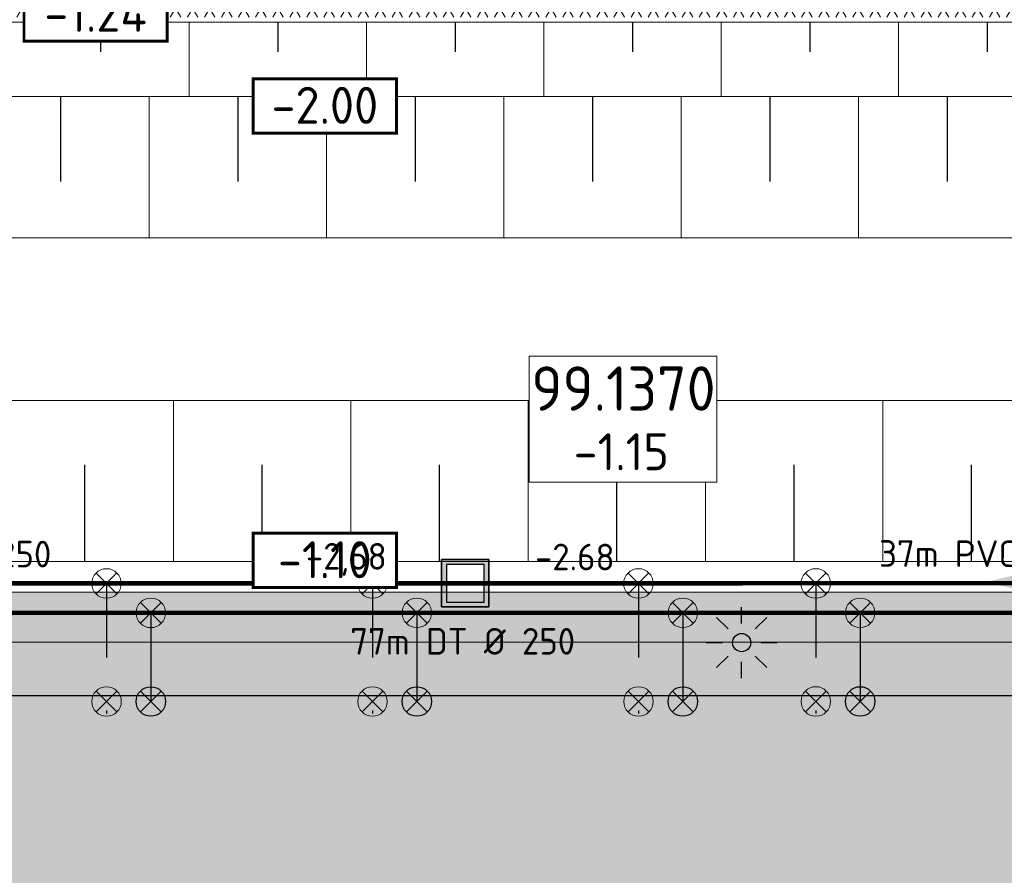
# Model space of a CAD drawing. Header units: metres. Extents: x 240159 to 241664, y 578380 to 583939.
# Tile 22 of 71: x 240354 to 240387, y 583858 to 583887. Entities that reach past the tile are written whole.
import ezdxf
from ezdxf.enums import TextEntityAlignment as Align

# ---------------------------------------------------------------- set-up
doc = ezdxf.new("R2010")
doc.units = ezdxf.units.M
doc.set_wipeout_variables(frame=1)
doc.linetypes.add('RI-HWA_HUISAANSLUITING', pattern=[4.8, 3, -1.8])
doc.linetypes.add('RI-VWA_HUISAANSLUITING', pattern=[6.1, 2.5, -1.8, 0, -1.8])
for name, color, linetype, lineweight in [('N-AL-HOOGTELABEL-S', 7, 'Continuous', 13), ('N-GV-GR-BOLLEN-A', 92, 'Continuous', 9), ('N-WE-GW-GROND_ONTGRAVEN-A', 7, 'Continuous', 18), ('N-WE-GW-WATERGANG_SLOOT_BODEM-G', 160, 'Continuous', 20), ('N-WE-IE-MEUBILAIR_WEGMEUBILAIR_LICHTMAST_MET_PASTEGEL-S', 7, 'Continuous', 25), ('N-WE-KL-TRACE_WENSTRACE-A', 7, 'Continuous', 25), ('N-WE-RI-BOB-T', 7, 'Continuous', 13), ('N-WE-RI-MATERIAAL_DIAMETER_LENGTE-T', 7, 'Continuous', 13), ('N-WE-RI-STROOMRICHTING-S', 7, 'Continuous', 13), ('N-WE-VH-VERHARDING_ASFALT_DEKLAAG-A', 252, 'Continuous', 18), ('X-XX-GW-TALUDARCERING_KORT-G', 7, 'Continuous', 25), ('X-XX-GW-TALUDARCERING_LANG-G', 1, 'Continuous', 18)]:
    doc.layers.add(name, color=color, linetype=linetype, lineweight=lineweight)
for name, color, linetype, lineweight, true_color in [('N-WE-GW-GROND_ZAND_CUNETZAND-V', 7, 'Continuous', 18, 0xcead63), ('N-WE-RI-HWA_HUISAANSLUITING_PVC_125-G', 150, 'RI-HWA_HUISAANSLUITING', 25, 0x007fff), ('N-WE-RI-HWA_HULPSTUK-ONTSTOPPINGSSTUK-S', 150, 'Continuous', 25, 0x007fff), ('N-WE-RI-HWA_HULPSTUK_INLAAT-S', 150, 'Continuous', 13, 0x007fff), ('N-WE-RI-HWA_LEIDINGINFO-S', 150, 'Continuous', 13, 0x007fff), ('N-WE-RI-HWA_TRANSPORTLEIDING_BETON_500-G', 150, 'Continuous', 20, 0x007fff), ('N-WE-RI-VWA_HUISAANSLUITING_PVC_125-G', 20, 'RI-VWA_HUISAANSLUITING', 25, 0xff3f00), ('N-WE-RI-VWA_HULPSTUK_INLAAT-S', 20, 'Continuous', 13, 0xff3f00), ('N-WE-RI-VWA_HULPSTUK_ONTSTOPPINGSSTUK-S', 20, 'Continuous', 13, 0xff3f00), ('N-WE-RI-VWA_LEIDINGINFO-S', 20, 'Continuous', 13, 0xff3f00), ('N-WE-RI-VWA_PUTNUMMER-S', 20, 'Continuous', 13, 0xff3f00), ('N-WE-RI-VWA_RIOOLPUT-S', 20, 'Continuous', 13, 0xff3f00), ('N-WE-RI-VWA_TRANSPORTLEIDING_BETON_500-G', 20, 'Continuous', 20, 0xff3f00), ('N-WE-VH-VERHARDING_ASFALT_WEGCONSTRUCTIE_FIETSPAD-A', 1, 'Continuous', 18, 0xff0000)]:
    doc.layers.add(name, color=color, linetype=linetype, lineweight=lineweight, true_color=true_color)
doc.styles.add('NLCS-ISO', font='NLCS-ISO.ttf')
doc.styles.add('NLCS-ISO-M1000-T25', font='NLCS-ISO.ttf', dxfattribs={"height": 2.5})
pattern_1 = [(45, (0, 0), (-0.8749916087, 0.8749916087), [0.3, -0.937425]), (135, (0, 0), (-0.8749916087, -0.8749916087), [0.3, -0.937425])]

# ---------------------------------------------------------------- blocks, each defined once
blk = doc.blocks.new('SAL-HOOGTELABEL_AANLEG-SO')
blk.add_wipeout([(-4.843, 1.799), (4.851, 1.799), (4.851, -1.887), (-4.843, -1.887)])
at = {"const_width": 0.2}
blk.add_lwpolyline([(-4.843, 1.799), (4.851, 1.799), (4.851, -1.887), (-4.843, -1.887)], close=True, dxfattribs=at)
at = {"style": 'NLCS-ISO'}
blk.add_attdef('HOOGTE', text='', height=2, dxfattribs=at).set_placement((0, 0), align=Align.MIDDLE_CENTER)
blk = doc.blocks.new('*U41')
at = {"lineweight": -3}
h = blk.add_hatch(color=256, dxfattribs=at)
h.dxf.hatch_style = 1
h.paths.add_polyline_path([(2, -2), (2, 2), (-2, 2), (-2, -2)])
h.paths.add_polyline_path([(-1.6, -1.6), (-1.6, 1.6), (1.6, 1.6), (1.6, -1.6)], flags=16)
at = {"lineweight": -3, "flags": 128}
for points in [[(2, -2), (-2, -2), (-2, 2), (2, 2)], [(-2, 2), (-2, -2), (2, -2), (2, 2)], [(-1.6, 1.6), (-1.6, -1.6), (1.6, -1.6), (1.6, 1.6)]]:
    blk.add_lwpolyline(points, close=True, dxfattribs=at)
blk = doc.blocks.new('SRI-PUTNUMMER-SO')
blk.add_wipeout([(-18.263, 4.251), (-5.557, 4.251), (-5.557, -4.289), (-18.263, -4.289)])
blk.add_lwpolyline([(-18.263, 4.251), (-5.557, 4.251), (-5.557, -4.289), (-18.263, -4.289)], close=True)
at = {"ltscale": 0.1, "style": 'NLCS-ISO'}
blk.add_attdef('PUTNR', text='', height=3.5, dxfattribs=at).set_placement((-11.881, 2.059), align=Align.MIDDLE_CENTER)
blk.add_attdef('PUTHGT_001', (-15.756, -3.47), '', height=2.5, dxfattribs=at)
blk = doc.blocks.new('*U67')
at = {"color": 0}
blk.add_line((-1.26, 0.003), (1.26, -0.003), dxfattribs=at)
at = {"layer": 'N-WE-RI-STROOMRICHTING-S', "color": 0}
blk.add_solid([(-1.26, 0.003), (1.259, -0.633), (1.261, 0.627)], dxfattribs=at)
at = {"layer": 'N-WE-RI-BOB-T', "color": 0, "style": 'NLCS-ISO'}
for tag, p in [('BOB_LINKS', (-28.4, 1.692)), ('BOB_RECHTS', (28.146, 1.565))]:
    blk.add_attdef(tag, text='', height=1.8, rotation=359.87162, dxfattribs=at).set_placement(p, align=Align.MIDDLE_CENTER)
at = {"layer": 'N-WE-RI-MATERIAAL_DIAMETER_LENGTE-T', "color": 0, "style": 'NLCS-ISO'}
blk.add_attdef('RIOOLINFO_001', (-11.788, 1.038), '', height=1.8, rotation=359.87162, dxfattribs=at)
blk = doc.blocks.new('*U66')
at = {"color": 0}
blk.add_line((-1.26, 0.003), (1.26, -0.003), dxfattribs=at)
at = {"layer": 'N-WE-RI-STROOMRICHTING-S', "color": 0}
blk.add_solid([(-1.26, 0.003), (1.259, -0.633), (1.261, 0.627)], dxfattribs=at)
at = {"layer": 'N-WE-RI-BOB-T', "color": 0, "style": 'NLCS-ISO'}
for tag, p in [('BOB_LINKS', (-29.04, 1.693)), ('BOB_RECHTS', (28.786, 1.563))]:
    blk.add_attdef(tag, text='', height=1.8, rotation=359.87123, dxfattribs=at).set_placement(p, align=Align.MIDDLE_CENTER)
at = {"layer": 'N-WE-RI-MATERIAAL_DIAMETER_LENGTE-T', "color": 0, "style": 'NLCS-ISO'}
blk.add_attdef('RIOOLINFO_001', (-11.788, 1.039), '', height=1.8, rotation=359.87123, dxfattribs=at)
blk = doc.blocks.new('SRI-HULP_INLAAT')
at = {"flags": 128}
for points in [[(-0.708, 0.706), (0.708, -0.706)], [(0.706, 0.708), (-0.706, -0.708)]]:
    blk.add_lwpolyline(points, dxfattribs=at)
blk.add_circle((0, 0), 1)
blk = doc.blocks.new('SRI-HULP_ONTSTOP')
h = blk.add_hatch(color=256)
h.dxf.hatch_style = 1
h.paths.add_polyline_path([(-0.707, 0.707, 0.198912), (-1, 0, 0.198912), (-0.707, -0.707), (0, 0)])
h = blk.add_hatch(color=256)
h.dxf.hatch_style = 1
h.paths.add_polyline_path([(1, 0, 0.198912), (0.707, 0.707), (0, 0), (0.707, -0.707, 0.198912)])
for p, q in [((-0.707, 0.707), (0.707, -0.707)), ((-0.707, -0.707), (0.707, 0.707))]:
    blk.add_line(p, q)
blk.add_circle((0, 0), 1)
blk = doc.blocks.new('N-SIE-WEG_LICHTMAST_SPOT-SO')
h = blk.add_hatch(color=256)
edge = h.paths.add_edge_path()
edge.add_arc((0, 0), 0.77, 0, 360)
for p, q in [((0, 1.625), (0, 3)), ((-2.121, 2.121), (-1.149, 1.149)), ((1.149, 1.149), (2.121, 2.121)), ((-3, 0), (-1.625, 0)), ((1.625, 0), (3, 0)), ((-2.121, -2.121), (-1.149, -1.149)), ((0, -3), (0, -1.625)), ((1.149, -1.149), (2.121, -2.121))]:
    blk.add_line(p, q)
blk.add_circle((0, 0), 0.77)
at = {"style": 'NLCS-ISO'}
blk.add_attdef('TYPE', text='', height=1.8, dxfattribs=at).set_placement((0, 3), align=Align.BOTTOM_CENTER)
blk = doc.blocks.new('N_lichtmast')
blk.add_blockref('N-SIE-WEG_LICHTMAST_SPOT-SO', (0, 0))
blk = doc.blocks.new('*U188')
at = {"layer": 'N-WE-RI-BOB-T', "color": 0, "style": 'NLCS-ISO'}
for tag, p in [('BOB_LINKS', (-73.929, -1.628)), ('BOB_RECHTS', (113.116, -1.628))]:
    blk.add_attdef(tag, text='', height=1.8, dxfattribs=at).set_placement(p, align=Align.MIDDLE_CENTER)
at = {"layer": 'N-WE-RI-MATERIAAL_DIAMETER_LENGTE-T', "color": 0, "style": 'NLCS-ISO'}
blk.add_attdef('RIOOLINFO_001', (-11.79, -2.811), '', height=1.8, dxfattribs=at)

msp = doc.modelspace()

# ---------------------------------------------------------------- hatches: boundary and pattern name
at = {"layer": 'N-GV-GR-BOLLEN-A'}
h = msp.add_hatch(dxfattribs=at)
h.set_pattern_fill('AGR-BOLLEN', color=256, scale=0.5, pattern_type=2)
h.set_pattern_definition(pattern_1)
edge = h.paths.add_edge_path()
edge.add_arc((240405.709, 583895.812), 3.04, 190.7592, 260.7533)
edge.add_line((240405.22, 583892.812), (240416.602, 583892.812))
edge.add_line((240416.602, 583892.812), (240416.602, 583895.232))
edge.add_line((240416.602, 583895.232), (240421.102, 583895.232))
edge.add_line((240421.102, 583895.232), (240421.102, 583892.812))
edge.add_line((240421.102, 583892.812), (240426.602, 583892.812))
edge.add_line((240426.602, 583892.812), (240426.602, 583895.232))
edge.add_line((240426.602, 583895.232), (240431.102, 583895.232))
edge.add_line((240431.102, 583895.232), (240431.102, 583892.812))
edge.add_line((240431.102, 583892.812), (240435.602, 583892.812))
edge.add_line((240435.602, 583892.812), (240435.602, 583895.232))
edge.add_line((240435.602, 583895.232), (240440.102, 583895.232))
edge.add_line((240440.102, 583895.232), (240440.102, 583892.812))
edge.add_line((240440.102, 583892.812), (240446.602, 583892.812))
edge.add_line((240446.602, 583892.812), (240446.602, 583895.232))
edge.add_line((240446.602, 583895.232), (240451.102, 583895.232))
edge.add_line((240451.102, 583895.232), (240451.102, 583892.812))
edge.add_line((240451.102, 583892.812), (240455.602, 583892.812))
edge.add_line((240455.602, 583892.812), (240455.602, 583895.232))
edge.add_line((240455.602, 583895.232), (240460.102, 583895.232))
edge.add_line((240460.102, 583895.232), (240460.102, 583892.812))
edge.add_line((240460.102, 583892.812), (240466.602, 583892.812))
edge.add_line((240466.602, 583892.812), (240466.602, 583895.232))
edge.add_line((240466.602, 583895.232), (240471.102, 583895.232))
edge.add_line((240471.102, 583895.232), (240471.102, 583892.812))
edge.add_line((240471.102, 583892.812), (240475.602, 583892.812))
edge.add_line((240475.602, 583892.812), (240475.602, 583895.232))
edge.add_line((240475.602, 583895.232), (240480.102, 583895.232))
edge.add_line((240480.102, 583895.232), (240480.102, 583892.812))
edge.add_line((240480.102, 583892.812), (240487.477, 583892.812))
edge.add_arc((240486.352, 583900.732), 8, 278.0843, 360)
edge.add_line((240494.352, 583900.732), (240494.352, 583929.749))
edge.add_line((240494.352, 583929.749), (240239.099, 583929.749))
edge.add_line((240239.099, 583929.749), (240210.303, 583892.812))
edge.add_line((240210.303, 583892.812), (240203.557, 583884.57))
edge.add_line((240203.557, 583884.57), (240190.116, 583869.229))
edge.add_line((240190.116, 583869.229), (240196.764, 583869.229))
edge.add_line((240196.764, 583869.229), (240210.813, 583884.229))
edge.add_line((240210.813, 583884.229), (240242.034, 583885.229))
edge.add_line((240242.034, 583885.229), (240242.034, 583892.812))
edge.add_line((240242.034, 583892.812), (240244.684, 583892.812))
edge.add_line((240244.684, 583892.812), (240244.684, 583895.232))
edge.add_line((240244.684, 583895.232), (240250.384, 583895.232))
edge.add_line((240250.384, 583895.232), (240250.384, 583892.812))
edge.add_line((240250.384, 583892.812), (240300.034, 583892.812))
edge.add_line((240300.034, 583892.812), (240300.034, 583895.232))
edge.add_line((240300.034, 583895.232), (240304.234, 583895.232))
edge.add_line((240304.234, 583895.232), (240304.234, 583892.812))
edge.add_line((240304.234, 583892.812), (240308.884, 583892.812))
edge.add_line((240308.884, 583892.812), (240308.884, 583895.232))
edge.add_line((240308.884, 583895.232), (240313.384, 583895.232))
edge.add_line((240313.384, 583895.232), (240313.384, 583892.812))
edge.add_line((240313.384, 583892.812), (240319.884, 583892.812))
edge.add_line((240319.884, 583892.812), (240319.884, 583895.232))
edge.add_line((240319.884, 583895.232), (240324.384, 583895.232))
edge.add_line((240324.384, 583895.232), (240324.384, 583892.812))
edge.add_line((240324.384, 583892.812), (240339.884, 583892.812))
edge.add_line((240339.884, 583892.812), (240339.884, 583895.232))
edge.add_line((240339.884, 583895.232), (240344.384, 583895.232))
edge.add_line((240344.384, 583895.232), (240344.384, 583892.812))
edge.add_line((240344.384, 583892.812), (240348.884, 583892.812))
edge.add_line((240348.884, 583892.812), (240348.884, 583895.232))
edge.add_line((240348.884, 583895.232), (240353.384, 583895.232))
edge.add_line((240353.384, 583895.232), (240353.384, 583892.812))
edge.add_line((240353.384, 583892.812), (240359.884, 583892.812))
edge.add_line((240359.884, 583892.812), (240359.884, 583895.232))
edge.add_line((240359.884, 583895.232), (240364.384, 583895.232))
edge.add_line((240364.384, 583895.232), (240364.384, 583892.812))
edge.add_line((240364.384, 583892.812), (240368.884, 583892.812))
edge.add_line((240368.884, 583892.812), (240368.884, 583895.232))
edge.add_line((240368.884, 583895.232), (240373.384, 583895.232))
edge.add_line((240373.384, 583895.232), (240373.384, 583892.812))
edge.add_line((240373.384, 583892.812), (240396.406, 583892.812))
edge.add_arc((240395.922, 583895.74), 2.968, 279.3764, 370.5071)
edge.add_line((240398.84, 583896.281), (240398.561, 583897.751))
edge.add_line((240398.561, 583897.751), (240402.117, 583898.427))
edge.add_line((240402.117, 583898.427), (240402.722, 583895.245))
h = msp.add_hatch(dxfattribs=at)
h.set_pattern_fill('AGR-BOLLEN', color=256, scale=0.5, pattern_type=2)
h.set_pattern_definition(pattern_1)
h.paths.add_polyline_path([(240405.025, 583863.736), (240338.634, 583863.734), (240338.634, 583835.098), (240341.134, 583834.182), (240397.121, 583834.182), (240398.26, 583828.182), (240341.134, 583828.182), (240338.634, 583827.266), (240338.634, 583798.582), (240394.427, 583798.582), (240394.427, 583797.042, -0.141812), (240411.819, 583792.008, 0.310971), (240415.151, 583792.14, 0.190283), (240416.284, 583793.978, 0.091243), (240416.221, 583804.815)])
at = {"layer": 'N-WE-GW-GROND_ZAND_CUNETZAND-V', "transparency": 33554534}
h = msp.add_hatch(color=256, dxfattribs=at)
h.dxf.hatch_style = 1
h.paths.add_polyline_path([(240340.664, 583867.234), (240470.216, 583867.234), (240470.216, 583863.734), (240340.664, 583863.734)])
at = {"layer": 'N-WE-KL-TRACE_WENSTRACE-A', "transparency": 33554559}
h = msp.add_hatch(dxfattribs=at)
h.set_pattern_fill('AKL-TRACE', color=256, scale=0.5, pattern_type=2)
h.set_pattern_definition([(45, (0, 0), (-0.5303300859, 0.5303300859), [0.5]), (135, (0, 0), (-0.5303300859, -0.5303300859), [0.5])])
h.paths.add_polyline_path([(240220.434, 583863.731), (240470.05, 583863.737), (240462.382, 583892.932), (240478.378, 583892.932), (240478.378, 583894.732), (240242.934, 583894.732), (240242.934, 583892.932), (240460.521, 583892.932), (240467.717, 583865.537), (240220.434, 583865.517)])
at = {"layer": 'N-WE-VH-VERHARDING_ASFALT_DEKLAAG-A'}
h = msp.add_hatch(dxfattribs=at)
h.set_pattern_fill('AVH-ASFALT', color=256, scale=0.5, pattern_type=2)
h.set_pattern_definition([(60, (0, 0), (-0.4330127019, 0.25), []), (120, (0, 0), (-0.4330127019, -0.25), [])])
edge = h.paths.add_edge_path()
edge.add_line((240486.352, 583892.772), (240405.709, 583892.772))
edge.add_arc((240405.709, 583895.812), 3.04, 190.7592, 270, ccw=False)
edge.add_line((240402.722, 583895.245), (240402.117, 583898.427))
edge.add_line((240402.117, 583898.427), (240398.561, 583897.751))
edge.add_line((240398.561, 583897.751), (240398.835, 583896.307))
edge.add_arc((240395.922, 583895.74), 2.968, -89.4263, 11.0113, ccw=False)
edge.add_line((240395.952, 583892.772), (240244.994, 583892.772))
edge.add_line((240244.994, 583892.772), (240244.994, 583887.692))
edge.add_line((240244.994, 583887.692), (240317.554, 583887.692))
edge.add_arc((240317.554, 583875.652), 12.04, 0, 90, ccw=False)
edge.add_line((240329.594, 583875.652), (240329.594, 583865.482))
edge.add_line((240329.594, 583865.482), (240329.594, 583799.982))
edge.add_arc((240326.634, 583799.982), 2.96, -83.3357, 0, ccw=False)
edge.add_line((240326.977, 583797.042), (240325.975, 583797.042))
edge.add_line((240325.975, 583797.042), (240325.975, 583794.422))
edge.add_arc((240325.977, 583791.435), 2.987, -13.4216, 90.0412, ccw=False)
edge.add_line((240328.882, 583790.742), (240329.134, 583792.732))
edge.add_line((240329.134, 583792.732), (240335.134, 583792.732))
edge.add_arc((240343.134, 583792.732), 8, 180, 201.1721)
edge.add_line((240335.674, 583789.843), (240335.674, 583792.862))
edge.add_arc((240338.245, 583791.525), 2.898, 89.0515, 152.5218, ccw=False)
edge.add_line((240338.293, 583794.422), (240338.293, 583797.042))
edge.add_line((240338.293, 583797.042), (240337.29, 583797.042))
edge.add_arc((240337.634, 583799.982), 2.96, 228.535, 263.3357, ccw=False)
edge.add_line((240335.674, 583797.764), (240335.674, 583878.652))
edge.add_arc((240343.714, 583878.652), 8.04, 90, 180, ccw=False)
edge.add_line((240343.714, 583886.692), (240400.234, 583886.692))
edge.add_arc((240398.042, 583884.732), 2.94, 10.7592, 41.8103, ccw=False)
edge.add_line((240400.931, 583885.281), (240401.157, 583884.089))
edge.add_line((240401.157, 583884.089), (240404.712, 583884.765))
edge.add_arc((240407.712, 583884.732), 3, 139.2066, 179.3706, ccw=False)
edge.add_line((240405.441, 583886.692), (240455.935, 583886.692))
edge.add_arc((240455.935, 583874.652), 12.04, 14.7169, 90, ccw=False)
edge.add_line((240467.58, 583877.711), (240471.853, 583861.44))
edge.add_line((240471.853, 583861.44), (240477.734, 583862.984))
edge.add_line((240477.734, 583862.984), (240472.904, 583881.372))
edge.add_arc((240477.779, 583882.652), 5.04, 90, 194.7169, ccw=False)
edge.add_line((240477.779, 583887.692), (240486.352, 583887.692))
edge.add_line((240486.352, 583887.692), (240486.352, 583892.772))
at = {"layer": 'N-WE-VH-VERHARDING_ASFALT_WEGCONSTRUCTIE_FIETSPAD-A'}
h = msp.add_hatch(dxfattribs=at)
h.set_pattern_fill('AVH-ASFALT_LAAG2-D', color=256, scale=10, pattern_type=2)
h.set_pattern_definition([(45, (239382.4913, 582842.6403), (-0.7071068, 0.7071068), []), (45, (239383.0913, 582842.6403), (-0.7071068, 0.7071068), [0.5, -0.25])])
h.paths.add_polyline_path([(240418.909, 583789.442, 0.031807), (240419.891, 583793.593, -0.307206), (240422.177, 583795.975), (240424.492, 583796.468), (240423.842, 583799.52, -0.127571), (240422.366, 583799.555, -0.311256), (240420.241, 583802.128, 0.025304), (240419.777, 583805.491), (240404.713, 583884.765), (240401.157, 583884.089), (240416.221, 583804.815, -0.091243), (240416.284, 583793.978, -0.190283), (240415.151, 583792.14, -0.310971), (240411.819, 583792.008, 0.141812), (240394.427, 583797.042), (240338.293, 583797.042), (240338.293, 583794.422), (240394.427, 583794.422, -0.160305), (240412.206, 583788.572, -0.375881), (240413.036, 583784.788, -0.035199), (240410.752, 583781.252, -0.007481), (240410.203, 583780.544, -0.354489), (240409.509, 583780.322, -0.044197), (240412.907, 583777.51, -0.343574), (240412.985, 583778.226, 0.006658), (240413.534, 583778.93, 0.026129), (240415.506, 583781.828, -0.537721), (240418.74, 583781.955, -0.109272), (240423.841, 583770.071), (240426.415, 583770.56, 0.123156), (240419.787, 583784.903, -0.24837)])

# ---------------------------------------------------------------- linework, layer by layer
at = {"layer": 'N-WE-GW-GROND_ONTGRAVEN-A'}
msp.add_lwpolyline([(240340.664, 583867.234), (240470.216, 583867.234), (240470.216, 583863.734), (240340.664, 583863.734)], close=True, dxfattribs=at)
at = {"layer": 'N-WE-GW-WATERGANG_SLOOT_BODEM-G'}
msp.add_line((240340.106, 583884.002), (240400.217, 583884.002), dxfattribs=at)
for points in [[(240400.211, 583884.03), (240400.201, 583884.082, 0.360223), (240397.254, 583886.522), (240345.934, 583886.522, 0.206928), (240340.106, 583884.002)], [(240340.106, 583884.002, 0.190921), (240337.934, 583878.522), (240337.934, 583871.272, 0.414214), (240340.934, 583868.272), (240399.582, 583868.272, 0.470347), (240402.529, 583871.832), (240400.217, 583884.002)]]:
    msp.add_lwpolyline(points, format="xyb", dxfattribs=at)
msp.add_lwpolyline([(240391.913, 583879.222), (240347.084, 583879.222), (240347.084, 583873.722), (240392.958, 583873.722)], close=True, dxfattribs=at)
at = {"layer": 'N-WE-KL-TRACE_WENSTRACE-A', "transparency": 33554559, "flags": 128}
msp.add_lwpolyline([(240220.434, 583863.731), (240470.05, 583863.737), (240462.382, 583892.932), (240478.378, 583892.932), (240478.378, 583894.732), (240242.934, 583894.732), (240242.934, 583892.932), (240460.521, 583892.932), (240467.717, 583865.537), (240220.434, 583865.517)], close=True, dxfattribs=at)
msp.add_lwpolyline([(240336.834, 583892.932), (240460.521, 583892.932), (240467.717, 583865.537), (240336.834, 583865.528), (240336.834, 583892.932)], dxfattribs=at)
at = {"layer": 'N-WE-RI-HWA_HUISAANSLUITING_PVC_125-G'}
for p, q in [((240358.164, 583866.534), (240358.164, 583862.282)), ((240367.164, 583866.535), (240367.164, 583862.282)), ((240376.164, 583866.535), (240376.164, 583862.282)), ((240382.164, 583866.535), (240382.164, 583862.282))]:
    msp.add_line(p, q, dxfattribs=at)
at = {"layer": 'N-WE-RI-HWA_TRANSPORTLEIDING_BETON_500-G', "const_width": 0.15, "flags": 128}
msp.add_lwpolyline([(240471.586, 583866.54), (240248.972, 583866.528)], dxfattribs=at)
at = {"layer": 'N-WE-RI-VWA_HUISAANSLUITING_PVC_125-G'}
for p, q in [((240356.663, 583867.529), (240356.664, 583862.282)), ((240365.663, 583867.529), (240365.664, 583862.282)), ((240374.663, 583867.529), (240374.664, 583862.282)), ((240380.663, 583867.529), (240380.664, 583862.282))]:
    msp.add_line(p, q, dxfattribs=at)
at = {"layer": 'N-WE-RI-VWA_TRANSPORTLEIDING_BETON_500-G', "const_width": 0.15, "flags": 128}
msp.add_lwpolyline([(240474.184, 583867.54), (240246.534, 583867.528)], dxfattribs=at)
at = {"layer": 'X-XX-GW-TALUDARCERING_KORT-G'}
for p, q in [((240356.456, 583886.522), (240356.456, 583885.514)), ((240362.456, 583886.522), (240362.456, 583885.514)), ((240368.456, 583886.522), (240368.456, 583885.514)), ((240374.456, 583886.522), (240374.456, 583885.514)), ((240380.456, 583886.522), (240380.456, 583885.514)), ((240386.456, 583886.522), (240386.456, 583885.514)), ((240355.106, 583884.002), (240355.106, 583881.134)), ((240361.106, 583884.002), (240361.106, 583881.134)), ((240367.106, 583884.002), (240367.106, 583881.134)), ((240373.106, 583884.002), (240373.106, 583881.134)), ((240379.106, 583884.002), (240379.106, 583881.134)), ((240385.106, 583884.002), (240385.106, 583881.134)), ((240355.935, 583868.272), (240355.935, 583871.542)), ((240361.935, 583868.272), (240361.935, 583871.542)), ((240367.935, 583868.272), (240367.935, 583871.542)), ((240373.935, 583868.272), (240373.935, 583871.542)), ((240379.935, 583868.272), (240379.935, 583871.542)), ((240385.935, 583868.272), (240385.935, 583871.542))]:
    msp.add_line(p, q, dxfattribs=at)
at = {"layer": 'X-XX-GW-TALUDARCERING_LANG-G'}
for p, q in [((240359.456, 583886.522), (240359.456, 583884.002)), ((240365.456, 583886.522), (240365.456, 583884.002)), ((240371.456, 583886.522), (240371.456, 583884.002)), ((240377.456, 583886.522), (240377.456, 583884.002)), ((240383.456, 583886.522), (240383.456, 583884.002)), ((240358.106, 583884.002), (240358.106, 583879.222)), ((240364.106, 583884.002), (240364.106, 583879.222)), ((240370.106, 583884.002), (240370.106, 583879.222)), ((240376.106, 583884.002), (240376.106, 583879.222)), ((240382.106, 583884.002), (240382.106, 583879.222)), ((240358.935, 583868.272), (240358.935, 583873.722)), ((240364.935, 583868.272), (240364.935, 583873.722)), ((240370.935, 583868.272), (240370.935, 583873.722)), ((240376.935, 583868.272), (240376.935, 583873.722)), ((240382.935, 583868.272), (240382.935, 583873.722))]:
    msp.add_line(p, q, dxfattribs=at)

# ---------------------------------------------------------------- block references
at = {"layer": 'N-WE-IE-MEUBILAIR_WEGMEUBILAIR_LICHTMAST_MET_PASTEGEL-S', "xscale": 0.4, "yscale": 0.4, "zscale": 0.4}
msp.add_blockref('N_lichtmast', (240378.153, 583865.529), dxfattribs=at)
at = {"layer": 'N-WE-RI-HWA_HULPSTUK-ONTSTOPPINGSSTUK-S', "xscale": 0.5, "yscale": 0.5, "zscale": 0.5}
for p in [(240358.164, 583863.534), (240367.164, 583863.535), (240376.164, 583863.535), (240382.164, 583863.536)]:
    msp.add_blockref('SRI-HULP_ONTSTOP', p, dxfattribs=at)
at = {"layer": 'N-WE-RI-HWA_HULPSTUK_INLAAT-S', "xscale": 0.5, "yscale": 0.5, "zscale": 0.5}
for p in [(240358.164, 583866.534), (240367.164, 583866.535), (240376.164, 583866.535), (240382.164, 583866.535)]:
    msp.add_blockref('SRI-HULP_INLAAT', p, dxfattribs=at)
at = {"layer": 'N-WE-RI-HWA_LEIDINGINFO-S'}
ref = msp.add_blockref('*U188', (240368.827, 583866.527), dxfattribs=dict(at, xscale=0.5, yscale=0.5, zscale=0.5))
ref.add_attrib('RIOOLINFO_001', '77m DT %%C 250', (240364.912, 583865.121), dxfattribs={"layer": 'N-WE-RI-MATERIAAL_DIAMETER_LENGTE-T', "color": 0, "height": 0.9, "style": 'NLCS-ISO'})
at = {"layer": 'N-WE-RI-VWA_HULPSTUK_INLAAT-S', "xscale": 0.5, "yscale": 0.5, "zscale": 0.5}
for p in [(240356.663, 583867.529), (240365.663, 583867.529), (240374.663, 583867.529), (240380.663, 583867.529)]:
    msp.add_blockref('SRI-HULP_INLAAT', p, dxfattribs=at)
at = {"layer": 'N-WE-RI-VWA_HULPSTUK_ONTSTOPPINGSSTUK-S', "xscale": 0.5, "yscale": 0.5, "zscale": 0.5}
for p in [(240356.664, 583863.534), (240365.664, 583863.535), (240374.664, 583863.535), (240380.664, 583863.536)]:
    msp.add_blockref('SRI-HULP_ONTSTOP', p, dxfattribs=at)
at = {"layer": 'N-WE-RI-VWA_LEIDINGINFO-S'}
ref = msp.add_blockref('*U66', (240387.078, 583867.578), dxfattribs=dict(at, xscale=0.5, yscale=0.5, zscale=0.5))
ref.add_attrib('RIOOLINFO_001', '37m PVC %%C 250', (240382.804, 583868.094), dxfattribs={"layer": 'N-WE-RI-MATERIAAL_DIAMETER_LENGTE-T', "color": 0, "height": 0.9, "rotation": 359.8712, "style": 'NLCS-ISO'})
ref.add_attrib('BOB_LINKS_001', '-2.68', (240371.162, 583867.978), dxfattribs={"layer": 'N-WE-RI-BOB-T', "color": 0, "height": 0.9, "rotation": 359.8712, "style": 'NLCS-ISO'})
ref.add_attrib('BOB_RECHTS_001', '-2,55', (240400.053, 583868.003), dxfattribs={"layer": 'N-WE-RI-BOB-T', "color": 0, "height": 0.9, "rotation": 359.8712, "style": 'NLCS-ISO'})
at = {"layer": 'N-WE-RI-VWA_RIOOLPUT-S', "xscale": 0.4, "yscale": 0.4, "zscale": 0.4}
msp.add_blockref('*U41', (240368.803, 583867.535), dxfattribs=at)

# ---------------------------------------------------------------- next in the draw order: block references
at = {"layer": 'N-AL-HOOGTELABEL-S'}
ref = msp.add_blockref('SAL-HOOGTELABEL_AANLEG-SO', (240356.293, 583886.821), dxfattribs=dict(at, xscale=0.5, yscale=0.5, zscale=0.5))
ref.add_attrib('HOOGTE', '-1.24', dxfattribs={"layer": '0', "height": 1.25, "style": 'NLCS-ISO-M1000-T25'}).set_placement((240356.293, 583886.821), align=Align.MIDDLE_CENTER)
ref = msp.add_blockref('SAL-HOOGTELABEL_AANLEG-SO', (240364.051, 583883.707), dxfattribs=dict(at, xscale=0.5, yscale=0.5, zscale=0.5))
ref.add_attrib('HOOGTE', '-2.00', dxfattribs={"layer": '0', "height": 1.25, "style": 'NLCS-ISO-M1000-T25'}).set_placement((240364.051, 583883.707), align=Align.MIDDLE_CENTER)
ref = msp.add_blockref('SAL-HOOGTELABEL_AANLEG-SO', (240364.051, 583868.332), dxfattribs=dict(at, xscale=0.5, yscale=0.5, zscale=0.5))
ref.add_attrib('HOOGTE', '-1.10', dxfattribs={"layer": '0', "height": 1.25, "style": 'NLCS-ISO-M1000-T25'}).set_placement((240364.051, 583868.332), align=Align.MIDDLE_CENTER)
at = {"layer": 'N-WE-RI-VWA_PUTNUMMER-S'}
ref = msp.add_blockref('SRI-PUTNUMMER-SO', (240380.097, 583873.096), dxfattribs=dict(at, xscale=0.5, yscale=0.5, zscale=0.5))
ref.add_attrib('PUTNR', '99.1370', dxfattribs={"layer": '0', "ltscale": 0.1, "height": 1.5, "style": 'NLCS-ISO'}).set_placement((240374.156, 583874.125), align=Align.MIDDLE_CENTER)
ref.add_attrib('PUTHGT_001', '-1.15', (240372.469, 583871.361), dxfattribs={"layer": '0', "ltscale": 0.1, "height": 1.25, "style": 'NLCS-ISO'})

# ---------------------------------------------------------------- next in the draw order: block references
at = {"layer": 'N-WE-RI-VWA_LEIDINGINFO-S'}
ref = msp.add_blockref('*U67', (240350.758, 583867.576), dxfattribs=dict(at, xscale=0.5, yscale=0.5, zscale=0.5))
ref.add_attrib('RIOOLINFO_001', '36m PVC %%C 250', (240346.484, 583868.091), dxfattribs={"layer": 'N-WE-RI-MATERIAAL_DIAMETER_LENGTE-T', "color": 0, "height": 0.9, "rotation": 359.8716, "style": 'NLCS-ISO'})
ref.add_attrib('BOB_LINKS_001', '-2,80', (240335.14, 583868.065), dxfattribs={"layer": 'N-WE-RI-BOB-T', "color": 0, "height": 0.9, "rotation": 359.8716, "style": 'NLCS-ISO'})
ref.add_attrib('BOB_RECHTS_001', '-2,68', (240363.412, 583868.001), dxfattribs={"layer": 'N-WE-RI-BOB-T', "color": 0, "height": 0.9, "rotation": 359.8716, "style": 'NLCS-ISO'})

doc.saveas('drawing.dxf')
